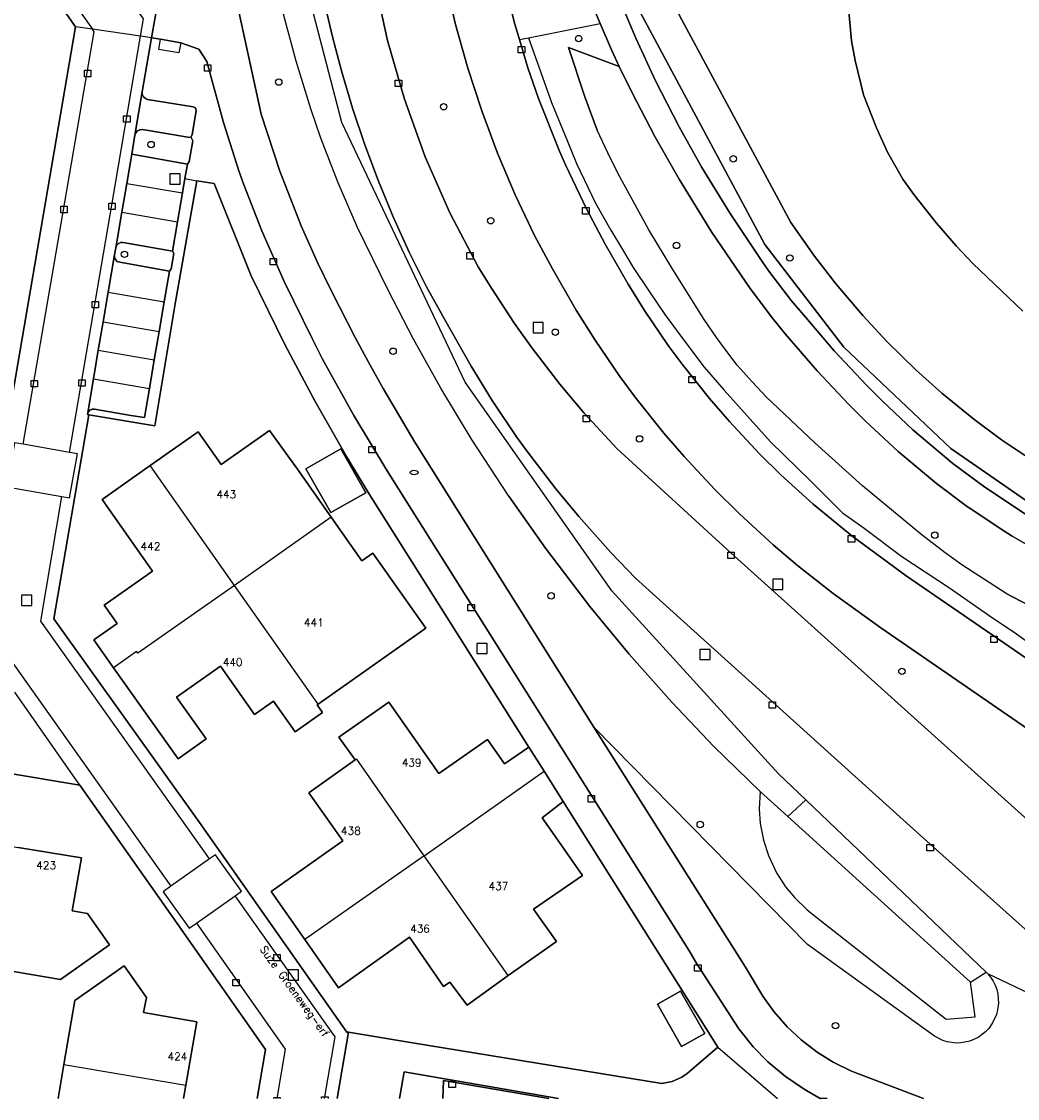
# Model space of a CAD drawing. Header units: metres. Extents: x 108000 to 109000, y 423600 to 424200.
# Tile 72 of 106: x 108860 to 108937, y 423600 to 423684. Entities that reach past the tile are written whole.
import ezdxf

# ---------------------------------------------------------------- set-up
doc = ezdxf.new("R2010")
doc.units = ezdxf.units.M
doc.header["$MEASUREMENT"] = 0
for name, color, linetype in [('brandkraan _ -put', 10, 'Continuous'), ('Erf', 10, 'Continuous'), ('Fietspad', 10, 'Continuous'), ('Geluidsscherm', 10, 'Continuous'), ('groenvoorziening', 10, 'Continuous'), ('Huisnummers', 10, 'Continuous'), ('inspectie- _rioolput', 10, 'Continuous'), ('kolk', 10, 'Continuous'), ('oever_ slootkant', 10, 'Continuous'), ('Openbare_ruimtenaam', 10, 'Continuous'), ('pand', 10, 'Continuous'), ('Parkeervlak', 10, 'Continuous'), ('rijbaan lokale weg', 10, 'Continuous'), ('vegetatieobject', 10, 'Continuous'), ('Voetpad', 10, 'Continuous'), ('Walbescherming', 10, 'Continuous'), ('waterloop_ sloot', 10, 'Continuous'), ('Wegmarkering', 10, 'Continuous')]:
    doc.layers.add(name, color=color, linetype=linetype)
doc.styles.get("Standard").update_dxf_attribs({"font": 'txt.shx'})

# ---------------------------------------------------------------- blocks, each defined once
blk = doc.blocks.new('138_ACAD_1_FMEBLOCK4')
at = {"layer": 'waterloop_ sloot', "color": 5}
for points in [[(-14.442, -1.606), (-18.341, 2.113), (-19.652, 3.488), (-21.168, 5.238), (-22.95, 7.488), (-23.802, 8.675), (-24.981, 10.769), (-25.856, 12.675), (-26.856, 15.238), (-27.519, 17.925), (-27.808, 19.456), (-28.45, 26.581)], [(-43.431, 25.609), (-32.53, 5.3), (-30.678, 2.664), (-28.996, 0.493), (-26.91, -1.962), (-25.039, -3.97), (-22.754, -6.212), (-20.749, -8.007), (-18.27, -10.034), (-16.11, -11.641), (-12.753, -13.864)]]:
    blk.add_lwpolyline(points, dxfattribs=at)
blk = doc.blocks.new('138_ACAD_1_FMEBLOCK66')
at = {"layer": 'Erf', "color": 52, "true_color": 0xd2d200}
for points in [[(35.405, -14.123), (36.055, -10.304), (28.626, 0.28), (21.595, 10.274), (-1.405, 14.124), (-1.469, 13.746), (-2.373, 8.69)], [(-2.373, 8.69), (-4.815, 9.124), (-10.516, 10.097), (-14.014, 10.68), (-36.054, -5.006), (-29.588, -14.123)]]:
    blk.add_lwpolyline(points, dxfattribs=at)
blk = doc.blocks.new('138_ACAD_1_FMEBLOCK67')
at = {"layer": 'Erf', "color": 52, "true_color": 0xd2d200}
blk.add_line((7.589, -4.141), (7.413, -5.172), dxfattribs=at)
for points in [[(-2.36, -5.172), (-1.911, -2.516), (-1.059, 2.453), (2.777, 5.172), (4.511, 2.703), (4.3, 1.516), (8.433, 0.797), (7.589, -4.141)], [(-8.433, -5.172), (-8.427, -5.141), (-8.241, -5.172)]]:
    blk.add_lwpolyline(points, dxfattribs=at)
blk = doc.blocks.new('138_ACAD_1_FMEBLOCK68')
at = {"layer": 'Erf', "color": 52, "true_color": 0xd2d200}
for points in [[(-23.879, -11.469), (-29.023, -4.281), (-24.914, -1.344), (-21, 1.437), (-17.094, 4.219), (-13.179, 7), (-6.898, 11.469), (2.497, 9.872), (2.75, 11.344)], [(2.75, 11.344), (7.711, 10.5), (12.421, 9.687), (17.156, 8.906), (21.89, 8.094), (26.827, 7.281), (26.118, 3.156), (27.312, 2.937), (29.023, 0.5), (25.211, -2.188), (20.288, -1.375), (16.656, -0.753), (16.171, -3.656), (15.656, -6.656), (13.438, -6.281), (13.938, -3.281), (14.133, -2.128), (10.519, -1.525), (6.904, -0.922), (6.711, -2.063), (6.202, -5.063), (3.993, -4.688), (4.493, -1.688), (4.649, -0.744), (0.792, -0.091), (1.504, 4.069), (-0.594, 4.187), (-7.64, -0.813), (-10.64, -2.939), (-8.929, -5.344), (-7.173, -7.813), (-9.007, -9.125), (-10.773, -6.656), (-11.371, -5.808), (-14.336, -7.766), (-15.391, -6.32), (-15.469, -6.375), (-18.476, -8.512), (-16.75, -10.906), (-16.35, -11.469)], [(-19.132, -11.469), (-20.314, -9.821), (-22.621, -11.469)]]:
    blk.add_lwpolyline(points, dxfattribs=at)
blk = doc.blocks.new('138_ACAD_1_FMEBLOCK100')
at = {"layer": 'Fietspad', "color": 255}
for points in [[(-23.781, 64.744), (-24.253, 62.432), (-25.203, 58.092), (-25.577, 56.348), (-26.451, 52.223), (-26.89, 49.692), (-27.141, 47.983), (-27.355, 46.124), (-27.482, 45.017), (-27.673, 42.973), (-27.923, 38.819), (-27.939, 35.318), (-27.767, 30.652), (-27.617, 28.269), (-27.085, 24.011), (-27.054, 23.743), (-27.068, 23.298), (-27.162, 22.864), (-27.331, 22.453), (-27.572, 22.08), (-27.672, 21.972), (-27.875, 21.755), (-28.232, 21.49), (-28.63, 21.293), (-29.057, 21.171), (-29.5, 21.126), (-30.07, 17.882), (-29.374, 17.781), (-27.78, 17.499), (-26.392, 17.006), (-25.759, 16.037), (-24.47, 11.287), (-23.253, 7.536), (-22.896, 6.527), (-21.47, 2.847), (-19.743, -1.088), (-17.561, -5.537), (-16.733, -7.136), (-14.307, -11.538), (-11.704, -15.838), (11.787, -53.202), (12.418, -54.265), (15.703, -59.32), (16.821, -60.731), (17.951, -61.887), (19.338, -63.035), (20.777, -64.009), (22.04, -64.735), (22.059, -64.744)], [(30.07, -64.744), (24.468, -62.623), (23.045, -61.915), (21.809, -61.142), (20.549, -60.174), (19.471, -59.166), (18.421, -57.974), (17.558, -56.777), (16.21, -54.525), (4.405, -35.806), (-9.54, -13.619), (-12.018, -9.439), (-13.17, -7.39), (-14.204, -5.468), (-15.43, -3.067), (-16.077, -1.797), (-17.125, 0.381), (-18.395, 3.241), (-20.064, 7.506), (-21.532, 11.941), (-24.079, 23.662), (-24.618, 28.512), (-24.727, 29.81), (-24.911, 33.255), (-24.923, 33.476), (-24.954, 34.758), (-24.931, 38.381), (-24.899, 39.314), (-24.673, 42.908), (-24.504, 44.725), (-24.383, 45.723), (-24.105, 47.998), (-23.749, 50.262), (-23.586, 51.157), (-22.63, 55.684), (-22.24, 57.461), (-22.084, 58.175), (-22.041, 58.308), (-21.904, 58.551), (-21.703, 58.744), (-21.456, 58.874), (-21.182, 58.928), (-20.905, 58.902), (-19.088, 58.606), (-18.931, 58.542), (-18.786, 58.405), (-18.707, 58.223), (-18.705, 58.025), (-18.053, 61.81), (-18.068, 61.778), (-18.22, 61.635), (-18.414, 61.559), (-18.589, 61.555), (-19.278, 61.693), (-19.656, 61.809), (-20, 61.998), (-20.298, 62.252), (-20.539, 62.562), (-20.712, 62.913), (-20.81, 63.293), (-20.829, 63.684), (-20.762, 64.093)]]:
    blk.add_lwpolyline(points, dxfattribs=at)
blk = doc.blocks.new('138_ACAD_1_FMEBLOCK112')
at = {"layer": 'groenvoorziening', "color": 3}
blk.add_line((24.162, -14.469), (17.323, -8.35), dxfattribs=at)
blk.add_lwpolyline([(-24.162, 14.469), (-12.357, -4.25), (-11.009, -6.502), (-10.146, -7.699), (-9.096, -8.891), (-8.018, -9.899), (-6.758, -10.867), (-5.522, -11.64), (-4.099, -12.348), (1.503, -14.469)], dxfattribs=at)
blk = doc.blocks.new('138_ACAD_1_FMEBLOCK114')
at = {"layer": 'groenvoorziening', "color": 3}
for points in [[(-29.8615, 7.4645), (-31.3685, 10.6385), (-32.7375, 13.8745), (-33.9685, 17.1655), (-35.0575, 20.5065), (-36.0025, 23.8915), (-36.8025, 27.3125)], [(-42.3175, 27.3155), (-41.3075, 22.6575), (-39.9895, 18.0785), (-38.3685, 13.5975), (-36.4505, 9.2355), (-34.2455, 5.0105), (-33.2005, 3.3545), (-31.4025, 0.6005), (-30.0395, -1.3085), (-27.8875, -4.1085), (-25.9855, -6.3765), (-23.4355, -9.1225), (-14.5305, -17.2815), (14.8045, -43.6865)], [(41.4669, -59.7705), (43.5495, -57.1815), (41.1505, -54.6325), (38.6595, -52.2715), (36.1605, -50.1525), (33.4995, -48.1375), (-2.8805, -23.0915), (-6.5805, -20.4325), (-9.3525, -18.2495), (-11.2595, -16.6355), (-13.8915, -14.2275), (-15.7955, -12.3325), (-18.1955, -9.7485), (-19.7745, -7.9275), (-21.9265, -5.2395), (-23.1965, -3.5255), (-25.1275, -0.6995), (-26.6015, 1.6525), (-28.4425, 4.8545), (-29.8615, 7.4645)]]:
    blk.add_lwpolyline(points, dxfattribs=at)

msp = doc.modelspace()

# ---------------------------------------------------------------- linework, layer by layer
at = {"layer": 'brandkraan _ -put', "color": 5}
msp.add_ellipse((108890.327, 423648.767), major_axis=(0.3, 0), ratio=0.583333, dxfattribs=at)
at = {"layer": 'Erf', "color": 52, "true_color": 0xd2d200}
for points in [[(108863.953, 423683.502), (108857.14, 423693.166), (108846.354, 423685.616), (108837.646, 423679.52), (108835.945, 423669.719), (108846.599, 423654.778), (108848.478, 423652.069), (108858.287, 423650.392), (108863.953, 423683.502)], [(108923.75, 423689.531), (108924.391, 423682.406), (108924.68, 423680.875), (108925.344, 423678.188), (108926.344, 423675.625), (108927.219, 423673.719), (108928.398, 423671.625), (108929.25, 423670.438), (108931.031, 423668.188), (108932.547, 423666.438), (108933.859, 423665.063), (108937.758, 423661.344)], [(108882.109, 423623.813), (108885.719, 423626.375), (108884.453, 423628.156), (108888.352, 423630.875), (108892.25, 423625.313), (108896.039, 423627.969), (108897.363, 423626.065), (108899.257, 423627.377), (108886.797, 423647.144), (108885.124, 423649.896), (108882.607, 423654.288), (108880.24, 423658.74), (108877.628, 423664.086), (108874.757, 423671.277), (108873.386, 423671.494), (108871.745, 423662.073), (108870.192, 423652.87), (108870.114, 423652.407), (108864.982, 423653.273), (108862.265, 423637.377), (108873.599, 423621.5), (108885.072, 423605.178), (108885.209, 423605.155), (108890.197, 423604.326), (108909.617, 423601.156), (108910.419, 423601.334), (108911.172, 423601.663), (108911.602, 423601.938), (108913.992, 423604), (108901.931, 423623.134), (108900.306, 423621.864), (108901.289, 423620.469), (108903.448, 423617.36), (108899.636, 423614.749), (108901.406, 423612.219), (108897.642, 423609.589), (108894.447, 423607.267), (108893.107, 423609.065), (108892.617, 423608.719), (108889.977, 423612.563), (108884.422, 423608.625), (108881.813, 423612.375), (108879.188, 423616.125), (108884.758, 423620.063), (108882.109, 423623.813)], [(108877.894, 423629.913), (108875.227, 423633.685), (108871.822, 423631.277), (108874.132, 423628.011), (108871.928, 423626.452), (108866.898, 423633.563), (108865.368, 423635.727), (108867.194, 423636.992), (108866.172, 423638.438), (108869.953, 423641.094), (108866.008, 423646.656), (108869.758, 423649.313), (108873.492, 423651.938), (108875.303, 423649.385), (108879.063, 423652.052), (108881.227, 423649.031), (108883.852, 423645.281), (108886.25, 423641.874), (108887.116, 423642.487), (108891.234, 423636.632), (108882.843, 423630.731), (108882.76, 423630.672), (108883.187, 423630.068), (108881.056, 423628.561), (108879.364, 423630.953), (108877.894, 423629.913)], [(108886.551, 423647.185), (108883.836, 423645.64), (108881.89, 423649.06), (108884.604, 423650.605), (108886.551, 423647.185)], [(108911.082, 423608.367), (108912.966, 423605.062), (108911.167, 423604.036), (108909.283, 423607.341), (108911.082, 423608.367)], [(108901.581, 423600), (108889.557, 423602.083), (108889.192, 423600)], [(108892.552, 423600), (108892.618, 423601.391), (108900.816, 423600)]]:
    msp.add_lwpolyline(points, dxfattribs=at)
at = {"layer": 'Fietspad', "color": 255}
for points in [[(108938.039, 423645.469), (108934.784, 423647.613), (108932.289, 423649.469), (108929.178, 423652.093), (108926.789, 423654.344), (108925.565, 423655.57), (108923.062, 423658.247), (108920.68, 423661.031), (108919.733, 423662.151), (108918.038, 423664.345), (108917.484, 423665.136), (108917.274, 423665.435), (108914.946, 423668.938), (108912.75, 423672.531), (108910.965, 423675.708), (108909.133, 423679.281), (108907.591, 423682.613), (108906.047, 423686.312)], [(108904.086, 423685.469), (108904.832, 423683.741), (108905.708, 423681.71), (108906.312, 423680.406), (108907.307, 423678.357), (108909.084, 423674.949), (108910.974, 423671.611), (108913.507, 423667.531), (108916.516, 423663.094), (108918.246, 423660.787), (108919.234, 423659.583), (108921.725, 423656.696), (108924.178, 423654.089), (108925.479, 423652.794), (108928.032, 423650.413), (108931.016, 423647.906), (108933.447, 423646.105), (108933.7, 423645.928), (108936.069, 423644.352), (108936.93, 423643.812), (108939.822, 423642.134)]]:
    msp.add_lwpolyline(points, dxfattribs=at)
at = {"layer": 'Geluidsscherm', "color": 255}
msp.add_line((108897.7, 423646.92), (108900.548, 423642.884), dxfattribs=at)
for points in [[(108883.069, 423674.808), (108882.278, 423677.102), (108881.123, 423680.811), (108880.063, 423684.753), (108879.311, 423687.928), (108878.543, 423691.574), (108877.72, 423696.256), (108877.555, 423697.406)], [(108934.891, 423609.844), (108920.84, 423623.263), (108918.727, 423625.281), (108905.734, 423639.562), (108894.297, 423655.812), (108884.68, 423676.031), (108879.938, 423694.344)], [(108906.312, 423680.406), (108902.359, 423681.875), (108903.63, 423678.029), (108904.586, 423675.427)], [(108915.5, 423657.127), (108914.602, 423658.287), (108913.888, 423659.275), (108912.934, 423660.701), (108910.472, 423664.588), (108908.62, 423667.682), (108906.353, 423671.793), (108905.629, 423673.233), (108904.586, 423675.427)], [(108885.918, 423667.869), (108884.408, 423671.33), (108883.069, 423674.808)], [(108897.7, 423646.92), (108894.848, 423651.297), (108892.413, 423655.35), (108890.288, 423659.167), (108888.291, 423662.987), (108885.918, 423667.869)], [(108925.27, 423647.738), (108921.539, 423651.068), (108917.785, 423654.639), (108916.655, 423655.828), (108915.5, 423657.127)], [(108936.461, 423639.338), (108933.007, 423641.569), (108931.705, 423642.516), (108929.767, 423643.99), (108925.27, 423647.738)], [(108900.548, 423642.884), (108904.023, 423638.321), (108907.08, 423634.612), (108910.396, 423630.866), (108913.68, 423627.425), (108917.278, 423623.912)], [(108936.461, 423639.338), (108945.504, 423634.607), (108955.042, 423630.712), (108967.236, 423623.499), (108976.851, 423614.92), (108997.648, 423600)], [(108917.278, 423623.912), (108919.43, 423621.96), (108933.667, 423609.052)]]:
    msp.add_lwpolyline(points, dxfattribs=at)
at = {"layer": 'groenvoorziening', "color": 3}
for p, q in [((108899.226, 423682.642), (108904.832, 423683.741)), ((108898.525, 423682.504), (108899.226, 423682.642)), ((108919.43, 423621.96), (108917.278, 423623.912)), ((108920.84, 423623.263), (108919.43, 423621.96)), ((108934.891, 423609.844), (108920.84, 423623.263)), ((108919.43, 423621.96), (108933.667, 423609.052)), ((108933.667, 423609.052), (108934.891, 423609.844)), ((108935.015, 423609.716), (108934.891, 423609.844))]:
    msp.add_line(p, q, dxfattribs=at)
for points in [[(108904.832, 423683.741), (108904.086, 423685.469), (108900.422, 423693.719), (108899.899, 423695.758), (108899.305, 423698.812), (108898.972, 423701.347), (108898.781, 423704.062), (108898.969, 423707.314), (108899.308, 423711.156), (108895.717, 423711.777), (108895.46, 423708.63), (108895.338, 423705.476), (108895.352, 423702.319), (108895.501, 423699.165), (108895.786, 423696.021), (108896.205, 423692.892), (108896.695, 423690.031), (108897.459, 423686.469), (108898.17, 423683.689), (108898.525, 423682.504)], [(108917.278, 423623.912), (108913.68, 423627.425), (108910.396, 423630.866), (108907.08, 423634.612), (108904.023, 423638.321), (108900.548, 423642.884), (108897.7, 423646.92), (108894.848, 423651.297), (108892.413, 423655.35), (108890.288, 423659.167), (108888.291, 423662.987), (108885.918, 423667.869), (108884.408, 423671.33), (108883.069, 423674.808), (108882.278, 423677.102), (108881.123, 423680.811), (108880.063, 423684.753), (108879.311, 423687.928), (108878.543, 423691.574), (108877.72, 423696.256), (108877.555, 423697.406)], [(108902.311, 423695.273), (108902.508, 423694.438), (108903.06, 423693.169), (108906.047, 423686.312), (108907.591, 423682.613), (108909.133, 423679.281), (108910.965, 423675.708), (108912.75, 423672.531), (108914.946, 423668.938), (108917.274, 423665.435), (108917.484, 423665.136), (108918.038, 423664.345), (108919.733, 423662.151), (108920.68, 423661.031), (108923.062, 423658.247), (108925.565, 423655.57), (108926.789, 423654.344), (108929.178, 423652.093), (108932.289, 423649.469), (108934.784, 423647.613), (108938.039, 423645.469)], [(109000, 423609.073), (108983.891, 423620.457), (108975.926, 423626.186), (108967.462, 423631.981), (108961.337, 423635.734), (108954.821, 423638.684), (108946.145, 423642.148), (108938.635, 423646.134), (108932.147, 423650.626), (108923.811, 423658.539), (108917.643, 423666.533), (108904.47, 423691.104), (108903.413, 423695.057)], [(108920.84, 423623.263), (108918.727, 423625.281), (108905.734, 423639.562), (108894.297, 423655.812), (108884.68, 423676.031), (108879.938, 423694.344)], [(108875.313, 423693.256), (108875.852, 423688.406), (108878.399, 423676.685), (108879.867, 423672.25), (108881.536, 423667.985), (108882.806, 423665.125), (108883.854, 423662.947), (108884.501, 423661.677), (108885.727, 423659.276), (108886.761, 423657.354), (108887.913, 423655.305), (108890.391, 423651.125), (108904.336, 423628.938)], [(108945.821, 423606.119), (108930.03, 423620.248), (108907.586, 423640.531), (108905.655, 423642.539), (108903.15, 423645.343), (108901.373, 423647.493), (108899.082, 423650.486), (108898.311, 423651.555), (108896.415, 423654.379), (108894.776, 423657.054), (108892.695, 423660.719), (108891.29, 423663.234), (108889.95, 423665.938), (108888.703, 423668.685), (108887.55, 423671.473), (108886.492, 423674.299), (108885.531, 423677.159), (108884.667, 423680.05), (108883.962, 423682.701), (108883.331, 423685.371)], [(108906.312, 423680.406), (108905.708, 423681.71), (108904.832, 423683.741)], [(108898.525, 423682.504), (108899.185, 423680.305), (108900.012, 423677.896), (108901.65, 423673.792), (108902.109, 423672.75), (108903.751, 423669.309), (108905.201, 423666.548), (108906.989, 423663.439), (108908.275, 423661.385), (108910.129, 423658.664), (108911.204, 423657.207), (108913.331, 423654.545), (108914.904, 423652.73), (108917.237, 423650.23), (108918.891, 423648.594), (108921.42, 423646.308), (108924.429, 423643.829), (108928.669, 423640.709), (108943.379, 423630.609)], [(108899.226, 423682.642), (108901.02, 423677.585), (108902.248, 423674.639), (108902.985, 423672.85), (108904.458, 423669.763), (108905.651, 423667.658), (108906.563, 423666.133), (108907.404, 423664.73), (108908.667, 423662.835), (108909.86, 423661.081), (108911.333, 423659.082), (108912.912, 423656.977), (108914.491, 423655.188), (108916.28, 423653.188), (108918.09, 423651.166), (108921.212, 423648.114), (108923.703, 423645.623), (108925.281, 423644.501), (108928.333, 423642.22), (108932.034, 423639.777), (108935.121, 423637.637), (108937.261, 423636.199), (108939.857, 423634.305)], [(108945.504, 423634.607), (108936.461, 423639.338), (108933.007, 423641.569), (108931.705, 423642.516), (108929.767, 423643.99), (108925.27, 423647.738), (108921.539, 423651.068), (108917.785, 423654.639), (108916.655, 423655.828), (108915.5, 423657.127), (108914.602, 423658.287), (108913.888, 423659.275), (108912.934, 423660.701), (108910.472, 423664.588), (108908.62, 423667.682), (108906.353, 423671.793), (108905.629, 423673.233), (108904.586, 423675.427), (108903.63, 423678.029), (108902.359, 423681.875), (108906.312, 423680.406)], [(108939.822, 423642.134), (108936.93, 423643.812), (108936.069, 423644.352), (108933.7, 423645.928), (108933.447, 423646.105), (108931.016, 423647.906), (108928.032, 423650.413), (108925.479, 423652.794), (108924.178, 423654.089), (108921.725, 423656.696), (108919.234, 423659.583), (108918.246, 423660.787), (108916.516, 423663.094), (108913.507, 423667.531), (108910.974, 423671.611), (108909.084, 423674.949), (108907.307, 423678.357), (108906.312, 423680.406)], [(108873.073, 423674.618), (108872.934, 423674.92), (108872.884, 423674.891), (108872.745, 423674.873), (108872.697, 423674.887), (108869.15, 423675.482), (108868.953, 423675.469), (108868.772, 423675.38), (108868.638, 423675.229), (108868.574, 423675.044), (108868.322, 423673.565), (108872.662, 423672.8), (108872.808, 423672.991), (108873.073, 423674.618)], [(108871.593, 423665.831), (108871.506, 423666.025), (108867.652, 423666.683), (108867.453, 423666.677), (108867.272, 423666.594), (108867.138, 423666.446), (108867.073, 423666.267), (108866.98, 423665.739), (108866.98, 423665.54), (108867.057, 423665.356), (108867.2, 423665.217), (108867.385, 423665.145), (108871.255, 423664.465), (108871.383, 423664.636), (108871.593, 423665.831)], [(108935.015, 423609.716), (108935.244, 423609.439), (108935.432, 423609.15), (108935.601, 423608.818), (108935.725, 423608.482), (108935.811, 423608.133), (108935.866, 423607.419), (108935.789, 423606.897), (108935.693, 423606.534), (108935.398, 423605.888), (108935.101, 423605.448), (108934.854, 423605.188), (108934.281, 423604.758), (108933.627, 423604.465), (108932.928, 423604.326), (108932.566, 423604.314), (108931.856, 423604.411), (108931.513, 423604.519), (108930.875, 423604.844), (108920.977, 423612), (108904.336, 423628.938)], [(108917.278, 423623.912), (108917.216, 423622.557), (108917.296, 423621.42), (108917.541, 423620.127), (108917.928, 423618.92), (108918.56, 423617.581), (108919.261, 423616.496), (108919.981, 423615.622), (108920.928, 423614.711), (108921.224, 423614.465), (108931.767, 423606.182), (108934.033, 423606.37), (108933.667, 423609.052)], [(108945.821, 423606.119), (108944.491, 423605.226), (108935.015, 423609.716)]]:
    msp.add_lwpolyline(points, dxfattribs=at)
at = {"layer": 'inspectie- _rioolput', "color": 30}
for p, q in [((108872.093, 423672.04), (108871.293, 423672.04)), ((108871.293, 423672.04), (108871.293, 423671.24)), ((108872.093, 423671.24), (108872.093, 423672.04)), ((108871.293, 423671.24), (108872.093, 423671.24)), ((108900.391, 423660.455), (108899.591, 423660.455)), ((108899.591, 423660.455), (108899.591, 423659.655)), ((108900.391, 423659.655), (108900.391, 423660.455)), ((108899.591, 423659.655), (108900.391, 423659.655)), ((108919.064, 423640.455), (108918.264, 423640.455)), ((108918.264, 423640.455), (108918.264, 423639.655)), ((108919.064, 423639.655), (108919.064, 423640.455)), ((108860.542, 423639.206), (108859.742, 423639.206)), ((108859.742, 423639.206), (108859.742, 423638.406)), ((108860.542, 423638.406), (108860.542, 423639.206)), ((108918.264, 423639.655), (108919.064, 423639.655)), ((108859.742, 423638.406), (108860.542, 423638.406)), ((108896.006, 423635.458), (108895.206, 423635.458)), ((108895.206, 423635.458), (108895.206, 423634.658)), ((108895.206, 423634.658), (108896.006, 423634.658)), ((108896.006, 423634.658), (108896.006, 423635.458)), ((108913.384, 423634.991), (108912.584, 423634.991)), ((108912.584, 423634.991), (108912.584, 423634.191)), ((108913.384, 423634.191), (108913.384, 423634.991)), ((108912.584, 423634.191), (108913.384, 423634.191)), ((108881.306, 423610.01), (108880.506, 423610.01)), ((108880.506, 423610.01), (108880.506, 423609.21)), ((108881.306, 423609.21), (108881.306, 423610.01)), ((108880.506, 423609.21), (108881.306, 423609.21))]:
    msp.add_line(p, q, dxfattribs=at)
at = {"layer": 'kolk', "color": 30, "true_color": 0xf07a00}
for p, q in [((108898.438, 423681.463), (108898.438, 423681.963)), ((108898.438, 423681.963), (108898.938, 423681.963)), ((108898.938, 423681.963), (108898.938, 423681.463)), ((108898.938, 423681.463), (108898.438, 423681.463)), ((108864.64, 423679.607), (108864.64, 423680.107)), ((108864.64, 423680.107), (108865.14, 423680.107)), ((108865.14, 423680.107), (108865.14, 423679.607)), ((108873.987, 423680.04), (108873.987, 423680.54)), ((108873.987, 423680.54), (108874.487, 423680.54)), ((108874.487, 423680.04), (108873.987, 423680.04)), ((108874.487, 423680.54), (108874.487, 423680.04)), ((108865.14, 423679.607), (108864.64, 423679.607)), ((108888.858, 423678.838), (108888.858, 423679.338)), ((108888.858, 423679.338), (108889.358, 423679.338)), ((108889.358, 423679.338), (108889.358, 423678.838)), ((108889.358, 423678.838), (108888.858, 423678.838)), ((108867.689, 423676.063), (108867.689, 423676.563)), ((108867.689, 423676.563), (108868.189, 423676.563)), ((108868.189, 423676.063), (108867.689, 423676.063)), ((108868.189, 423676.563), (108868.189, 423676.063)), ((108862.797, 423669.012), (108862.797, 423669.512)), ((108862.797, 423669.512), (108863.297, 423669.512)), ((108863.297, 423669.512), (108863.297, 423669.012)), ((108866.544, 423669.254), (108866.544, 423669.754)), ((108866.544, 423669.754), (108867.044, 423669.754)), ((108867.044, 423669.254), (108866.544, 423669.254)), ((108867.044, 423669.754), (108867.044, 423669.254)), ((108903.456, 423668.903), (108903.456, 423669.403)), ((108903.456, 423669.403), (108903.956, 423669.403)), ((108903.956, 423669.403), (108903.956, 423668.903)), ((108863.297, 423669.012), (108862.797, 423669.012)), ((108903.956, 423668.903), (108903.456, 423668.903)), ((108894.435, 423665.397), (108894.435, 423665.897)), ((108894.435, 423665.897), (108894.935, 423665.897)), ((108894.935, 423665.897), (108894.935, 423665.397)), ((108879.108, 423664.954), (108879.108, 423665.454)), ((108879.108, 423665.454), (108879.608, 423665.454)), ((108879.608, 423664.954), (108879.108, 423664.954)), ((108879.608, 423665.454), (108879.608, 423664.954)), ((108894.935, 423665.397), (108894.435, 423665.397)), ((108865.233, 423661.591), (108865.233, 423662.091)), ((108865.233, 423662.091), (108865.733, 423662.091)), ((108865.733, 423661.591), (108865.233, 423661.591)), ((108865.733, 423662.091), (108865.733, 423661.591)), ((108860.486, 423655.433), (108860.486, 423655.933)), ((108860.486, 423655.933), (108860.986, 423655.933)), ((108860.986, 423655.933), (108860.986, 423655.433)), ((108864.206, 423655.489), (108864.206, 423655.989)), ((108864.206, 423655.989), (108864.706, 423655.989)), ((108864.706, 423655.989), (108864.706, 423655.489)), ((108911.725, 423655.742), (108911.725, 423656.242)), ((108911.725, 423656.242), (108912.225, 423656.242)), ((108912.225, 423655.742), (108911.725, 423655.742)), ((108912.225, 423656.242), (108912.225, 423655.742)), ((108860.986, 423655.433), (108860.486, 423655.433)), ((108864.706, 423655.489), (108864.206, 423655.489)), ((108903.494, 423652.711), (108903.494, 423653.211)), ((108903.494, 423653.211), (108903.994, 423653.211)), ((108903.994, 423653.211), (108903.994, 423652.711)), ((108903.994, 423652.711), (108903.494, 423652.711)), ((108886.798, 423650.304), (108886.798, 423650.804)), ((108886.798, 423650.804), (108887.298, 423650.804)), ((108887.298, 423650.804), (108887.298, 423650.304)), ((108887.298, 423650.304), (108886.798, 423650.304)), ((108924.152, 423643.351), (108924.152, 423643.851)), ((108924.152, 423643.851), (108924.652, 423643.851)), ((108924.652, 423643.351), (108924.152, 423643.351)), ((108924.652, 423643.851), (108924.652, 423643.351)), ((108914.761, 423642.061), (108914.761, 423642.561)), ((108914.761, 423642.561), (108915.261, 423642.561)), ((108915.261, 423642.561), (108915.261, 423642.061)), ((108915.261, 423642.061), (108914.761, 423642.061)), ((108894.519, 423637.989), (108894.519, 423638.489)), ((108894.519, 423638.489), (108895.019, 423638.489)), ((108895.019, 423638.489), (108895.019, 423637.989)), ((108895.019, 423637.989), (108894.519, 423637.989)), ((108935.25, 423635.529), (108935.25, 423636.029)), ((108935.25, 423636.029), (108935.75, 423636.029)), ((108935.75, 423635.529), (108935.25, 423635.529)), ((108935.75, 423636.029), (108935.75, 423635.529)), ((108917.991, 423630.402), (108917.991, 423630.902)), ((108917.991, 423630.902), (108918.491, 423630.902)), ((108918.491, 423630.902), (108918.491, 423630.402)), ((108918.491, 423630.402), (108917.991, 423630.402)), ((108903.882, 423623.094), (108903.882, 423623.594)), ((108903.882, 423623.594), (108904.382, 423623.594)), ((108904.382, 423623.094), (108903.882, 423623.094)), ((108904.382, 423623.594), (108904.382, 423623.094)), ((108930.284, 423619.297), (108930.284, 423619.797)), ((108930.284, 423619.797), (108930.784, 423619.797)), ((108930.784, 423619.797), (108930.784, 423619.297)), ((108930.784, 423619.297), (108930.284, 423619.297)), ((108879.398, 423610.711), (108879.398, 423611.211)), ((108879.398, 423611.211), (108879.898, 423611.211)), ((108879.898, 423611.211), (108879.898, 423610.711)), ((108879.898, 423610.711), (108879.398, 423610.711)), ((108912.181, 423609.923), (108912.181, 423610.423)), ((108912.181, 423610.423), (108912.681, 423610.423)), ((108912.681, 423610.423), (108912.681, 423609.923)), ((108912.681, 423609.923), (108912.181, 423609.923)), ((108876.204, 423608.769), (108876.204, 423609.269)), ((108876.204, 423609.269), (108876.704, 423609.269)), ((108876.704, 423608.769), (108876.204, 423608.769)), ((108876.704, 423609.269), (108876.704, 423608.769)), ((108893.038, 423600.856), (108893.038, 423601.356)), ((108893.038, 423601.356), (108893.538, 423601.356)), ((108893.538, 423601.356), (108893.538, 423600.856)), ((108893.538, 423600.856), (108893.038, 423600.856)), ((108879.396, 423600), (108879.396, 423600.075)), ((108879.396, 423600.075), (108879.896, 423600.075)), ((108879.896, 423600.075), (108879.896, 423600)), ((108883.116, 423600), (108883.116, 423600.126)), ((108883.116, 423600.126), (108883.616, 423600.126)), ((108883.616, 423600.126), (108883.616, 423600)), ((108921.97, 423600), (108921.97, 423600.034)), ((108921.97, 423600.034), (108922.47, 423600.034)), ((108922.47, 423600.034), (108922.47, 423600))]:
    msp.add_line(p, q, dxfattribs=at)
at = {"layer": 'oever_ slootkant', "color": 92, "true_color": 0x00c300}
for points in [[(108903.413, 423695.057), (108904.47, 423691.104), (108917.643, 423666.533), (108923.811, 423658.539), (108932.147, 423650.626), (108938.635, 423646.134), (108946.145, 423642.148), (108954.821, 423638.684), (108961.337, 423635.734), (108967.462, 423631.981), (108975.926, 423626.186), (108983.891, 423620.457), (109000, 423609.073)], [(109000, 423612.899), (108967.329, 423635.519), (108963.069, 423638.139), (108960.874, 423639.342), (108958.639, 423640.469), (108946.5, 423645.259), (108942.112, 423647.546), (108939.447, 423649.086), (108936.089, 423651.309), (108933.929, 423652.916), (108931.451, 423654.943), (108929.445, 423656.738), (108927.16, 423658.98), (108925.289, 423660.988), (108923.203, 423663.443), (108921.522, 423665.614), (108919.669, 423668.25), (108908.769, 423688.559), (108906.78, 423693.34), (108906.41, 423694.469)]]:
    msp.add_lwpolyline(points, dxfattribs=at)
at = {"layer": 'pand', "color": 1}
for p, q in [((108876.328, 423639.969), (108869.758, 423649.313)), ((108883.852, 423645.281), (108876.328, 423639.969)), ((108882.843, 423630.731), (108876.328, 423639.969)), ((108891.117, 423618.906), (108900.447, 423625.488)), ((108891.117, 423618.906), (108881.813, 423612.375)), ((108897.642, 423609.589), (108891.117, 423618.906)), ((108863.039, 423602.656), (108862.59, 423600)), ((108863.039, 423602.656), (108872.539, 423601.031)), ((108872.363, 423600), (108872.539, 423601.031))]:
    msp.add_line(p, q, dxfattribs=at)
for points in [[(108883.852, 423645.281), (108881.227, 423649.031), (108879.063, 423652.052), (108875.303, 423649.385), (108873.492, 423651.938), (108869.758, 423649.313)], [(108886.551, 423647.185), (108884.604, 423650.605), (108881.89, 423649.06), (108883.836, 423645.64), (108886.551, 423647.185)], [(108869.758, 423649.313), (108866.008, 423646.656), (108869.953, 423641.094), (108866.172, 423638.438), (108867.194, 423636.992), (108865.368, 423635.727), (108866.898, 423633.563)], [(108882.843, 423630.731), (108891.234, 423636.632), (108887.116, 423642.487), (108886.25, 423641.874), (108883.852, 423645.281)], [(108876.328, 423639.969), (108868.797, 423634.688), (108868.703, 423634.813), (108866.898, 423633.563)], [(108866.898, 423633.563), (108871.928, 423626.452), (108874.132, 423628.011), (108871.822, 423631.277), (108875.227, 423633.685), (108877.894, 423629.913), (108879.364, 423630.953), (108881.056, 423628.561), (108883.187, 423630.068), (108882.76, 423630.672), (108882.843, 423630.731)], [(108900.447, 423625.488), (108899.257, 423627.377), (108897.363, 423626.065), (108896.039, 423627.969), (108892.25, 423625.313), (108888.352, 423630.875), (108884.453, 423628.156), (108885.719, 423626.375)], [(108885.719, 423626.375), (108882.109, 423623.813), (108884.758, 423620.063), (108879.188, 423616.125), (108881.813, 423612.375)], [(108891.117, 423618.906), (108885.859, 423626.438), (108885.719, 423626.375)], [(108897.642, 423609.589), (108901.406, 423612.219), (108899.636, 423614.749), (108903.448, 423617.36), (108901.289, 423620.469), (108900.306, 423621.864), (108901.931, 423623.134), (108900.447, 423625.488)], [(108857.859, 423610.094), (108862.781, 423609.281), (108866.594, 423611.969), (108864.883, 423614.406), (108863.688, 423614.625), (108864.398, 423618.75), (108859.461, 423619.563)], [(108881.813, 423612.375), (108884.422, 423608.625), (108889.977, 423612.563), (108892.617, 423608.719), (108893.107, 423609.065), (108894.447, 423607.267), (108897.642, 423609.589)], [(108872.539, 423601.031), (108873.383, 423605.969), (108869.25, 423606.688), (108869.461, 423607.875), (108867.727, 423610.344), (108863.891, 423607.625), (108863.039, 423602.656)], [(108911.082, 423608.367), (108909.283, 423607.341), (108911.167, 423604.036), (108912.966, 423605.062), (108911.082, 423608.367)], [(108900.816, 423600), (108892.618, 423601.391), (108892.552, 423600)]]:
    msp.add_lwpolyline(points, dxfattribs=at)
at = {"layer": 'Parkeervlak', "color": 255}
for points in [[(108873.337, 423676.959), (108873.321, 423677.098), (108873.232, 423677.207), (108873.105, 423677.249), (108869.551, 423677.838), (108869.389, 423677.899), (108869.237, 423678.033), (108869.148, 423678.215), (108869.135, 423678.42), (108868.574, 423675.044), (108868.638, 423675.229), (108868.772, 423675.38), (108868.953, 423675.469), (108869.15, 423675.482), (108872.697, 423674.887), (108872.745, 423674.873), (108872.884, 423674.891), (108872.934, 423674.92), (108872.992, 423674.981), (108873.034, 423675.115), (108873.337, 423676.959)], [(108872.277, 423670.546), (108872.469, 423671.673), (108872.662, 423672.8), (108868.322, 423673.565), (108867.932, 423671.288), (108867.549, 423669.05), (108867.073, 423666.267), (108867.138, 423666.446), (108867.272, 423666.594), (108867.453, 423666.677), (108867.652, 423666.683), (108871.506, 423666.025), (108871.896, 423668.308), (108872.277, 423670.546)], [(108870.457, 423659.762), (108870.85, 423662.078), (108871.255, 423664.465), (108867.385, 423665.145), (108867.2, 423665.217), (108867.057, 423665.356), (108866.98, 423665.54), (108866.98, 423665.739), (108866.485, 423662.822), (108866.093, 423660.507), (108865.718, 423658.295), (108865.338, 423656.06), (108864.867, 423653.28), (108864.927, 423653.467), (108865.055, 423653.616), (108865.232, 423653.701), (108865.433, 423653.709), (108868.262, 423653.21), (108869.32, 423653.053), (108869.703, 423655.315), (108870.082, 423657.55), (108870.457, 423659.762)]]:
    msp.add_lwpolyline(points, dxfattribs=at)
at = {"layer": 'rijbaan lokale weg', "color": 255}
for p, q in [((108865.263, 423683.307), (108863.953, 423683.502)), ((108869.016, 423682.751), (108865.263, 423683.307)), ((108869.861, 423682.626), (108869.016, 423682.751)), ((108863.472, 423650.327), (108859.868, 423650.972)), ((108859.323, 423647.532), (108862.886, 423646.894)), ((108857.363, 423636.281), (108871.372, 423616.534)), ((108864.288, 423624.397), (108859.222, 423631.66)), ((108874.388, 423618.673), (108871.372, 423616.534)), ((108873.369, 423613.663), (108876.378, 423615.795))]:
    msp.add_line(p, q, dxfattribs=at)
for points in [[(108869.016, 423682.751), (108869.249, 423684.116), (108861.097, 423695.722), (108852.146, 423708.384), (108824.618, 423713.046)], [(108823.942, 423709.268), (108849.914, 423704.902), (108865.263, 423683.307)], [(108869.861, 423682.626), (108870.431, 423685.87), (108870.256, 423685.879), (108869.788, 423685.958), (108869.34, 423686.115), (108868.924, 423686.344), (108868.553, 423686.639), (108868.236, 423686.993), (108867.414, 423688.164), (108865.943, 423690.251), (108864.462, 423692.352), (108862.978, 423694.457), (108861.515, 423696.534), (108860.114, 423698.489), (108858.641, 423700.565)], [(108857.14, 423693.166), (108863.953, 423683.502)], [(108944.364, 423616.084), (108915.029, 423642.489), (108906.124, 423650.648), (108903.574, 423653.394), (108901.672, 423655.662), (108899.52, 423658.462), (108898.157, 423660.371), (108896.359, 423663.125), (108895.314, 423664.781), (108893.109, 423669.006), (108891.191, 423673.368), (108889.57, 423677.849), (108888.252, 423682.428), (108887.242, 423687.086)], [(108892.757, 423687.083), (108893.557, 423683.662), (108894.502, 423680.277), (108895.591, 423676.936), (108896.822, 423673.645), (108898.191, 423670.409), (108899.698, 423667.235), (108901.117, 423664.625), (108902.958, 423661.423), (108904.432, 423659.071), (108906.363, 423656.245), (108907.633, 423654.531), (108909.785, 423651.843), (108911.364, 423650.022), (108913.764, 423647.438), (108915.668, 423645.543), (108918.3, 423643.135), (108920.207, 423641.521), (108922.979, 423639.338), (108926.679, 423636.679), (108963.059, 423611.633)], [(108943.379, 423630.609), (108928.669, 423640.709), (108924.429, 423643.829), (108921.42, 423646.308), (108918.891, 423648.594), (108917.237, 423650.23), (108914.904, 423652.73), (108913.331, 423654.545), (108911.204, 423657.207), (108910.129, 423658.664), (108908.275, 423661.385), (108906.989, 423663.439), (108905.201, 423666.548), (108903.751, 423669.309), (108902.109, 423672.75), (108901.65, 423673.792), (108900.012, 423677.896), (108899.185, 423680.305), (108898.525, 423682.504), (108898.17, 423683.689), (108897.459, 423686.469)], [(108883.331, 423685.371), (108883.962, 423682.701), (108884.667, 423680.05), (108885.531, 423677.159), (108886.492, 423674.299), (108887.55, 423671.473), (108888.703, 423668.685), (108889.95, 423665.938), (108891.29, 423663.234), (108892.695, 423660.719), (108894.776, 423657.054), (108896.415, 423654.379), (108898.311, 423651.555), (108899.082, 423650.486), (108901.373, 423647.493), (108903.15, 423645.343), (108905.655, 423642.539), (108907.586, 423640.531), (108930.03, 423620.248), (108945.821, 423606.119)], [(108863.953, 423683.502), (108858.287, 423650.392), (108857.954, 423647.886), (108858.382, 423647.783), (108858.001, 423645.505), (108857.63, 423643.284), (108857.259, 423641.066), (108856.888, 423638.847), (108856.488, 423636.454), (108857.363, 423636.281)], [(108859.868, 423650.972), (108865.402, 423683.111), (108865.263, 423683.307)], [(108884.34, 423600), (108885.209, 423605.155), (108885.072, 423605.178), (108873.599, 423621.5), (108862.265, 423637.377), (108864.982, 423653.273), (108864.867, 423653.28), (108865.338, 423656.06), (108865.718, 423658.295), (108866.093, 423660.507), (108866.485, 423662.822), (108866.98, 423665.739), (108867.073, 423666.267), (108867.549, 423669.05), (108867.932, 423671.288), (108868.322, 423673.565), (108868.574, 423675.044), (108869.135, 423678.42), (108869.861, 423682.626)], [(108863.472, 423650.327), (108866.794, 423669.754), (108869.016, 423682.751)], [(108859.868, 423650.972), (108859.198, 423651.092), (108858.584, 423647.664), (108859.323, 423647.532)], [(108862.886, 423646.894), (108863.485, 423646.787), (108864.099, 423650.215), (108863.472, 423650.327)], [(108874.388, 423618.673), (108861.238, 423637.19), (108862.886, 423646.894)], [(108841.288, 423628.247), (108864.288, 423624.397)], [(108864.288, 423624.397), (108871.319, 423614.403), (108878.748, 423603.819), (108878.099, 423600)], [(108876.378, 423615.795), (108876.862, 423616.138), (108874.839, 423618.992), (108874.388, 423618.673)], [(108871.372, 423616.534), (108870.774, 423616.11), (108872.796, 423613.257), (108873.369, 423613.663)], [(108883.342, 423600), (108883.366, 423600.126), (108884.163, 423604.807), (108876.378, 423615.795)], [(108873.369, 423613.663), (108880.281, 423603.831), (108879.629, 423600)]]:
    msp.add_lwpolyline(points, dxfattribs=at)
at = {"layer": 'vegetatieobject', "color": 3}
for centre in [(108903.148, 423682.574), (108879.779, 423679.189), (108892.624, 423677.265), (108869.833, 423674.317), (108915.191, 423673.209), (108896.292, 423668.385), (108910.769, 423666.458), (108867.752, 423665.766), (108919.597, 423665.478), (108901.33, 423659.696), (108888.685, 423658.218), (108907.891, 423651.386), (108930.892, 423643.888), (108900.999, 423639.161), (108928.333, 423633.278), (108912.619, 423621.346), (108923.154, 423605.67)]:
    msp.add_circle(centre, 0.25, dxfattribs=at)
at = {"layer": 'Voetpad', "color": 255}
for p, q in [((108872.151, 423682.243), (108870.557, 423682.525)), ((108872.469, 423671.673), (108873.386, 423671.494)), ((108913.992, 423604), (108918.647, 423600))]:
    msp.add_line(p, q, dxfattribs=at)
for points in [[(108870.557, 423682.525), (108869.861, 423682.626), (108869.135, 423678.42), (108869.148, 423678.215), (108869.237, 423678.033), (108869.389, 423677.899), (108869.551, 423677.838), (108873.105, 423677.249), (108873.232, 423677.207), (108873.321, 423677.098), (108873.337, 423676.959), (108873.034, 423675.115), (108872.992, 423674.981), (108872.934, 423674.92), (108873.073, 423674.618), (108872.808, 423672.991), (108872.662, 423672.8), (108872.469, 423671.673)], [(108872.151, 423682.243), (108872.004, 423681.463), (108870.446, 423681.736), (108870.557, 423682.525)], [(108921.99, 423600), (108921.971, 423600.009), (108920.708, 423600.735), (108919.269, 423601.709), (108917.882, 423602.857), (108916.752, 423604.013), (108915.634, 423605.424), (108912.349, 423610.479), (108911.718, 423611.542), (108888.227, 423648.906), (108885.624, 423653.206), (108883.198, 423657.608), (108882.37, 423659.207), (108880.188, 423663.656), (108878.461, 423667.591), (108877.035, 423671.271), (108876.678, 423672.28), (108875.461, 423676.031), (108874.172, 423680.781), (108873.539, 423681.75), (108872.151, 423682.243)], [(108872.469, 423671.673), (108872.277, 423670.546), (108871.896, 423668.308), (108871.506, 423666.025), (108871.593, 423665.831), (108871.383, 423664.636), (108871.255, 423664.465), (108870.85, 423662.078), (108870.457, 423659.762), (108870.082, 423657.55), (108869.703, 423655.315), (108869.32, 423653.053), (108868.262, 423653.21), (108865.433, 423653.709), (108865.232, 423653.701), (108865.055, 423653.616), (108864.927, 423653.467), (108864.867, 423653.28), (108864.982, 423653.273), (108870.114, 423652.407), (108870.192, 423652.87), (108871.745, 423662.073), (108873.386, 423671.494)], [(108873.386, 423671.494), (108874.757, 423671.277), (108877.628, 423664.086), (108880.24, 423658.74), (108882.607, 423654.288), (108885.124, 423649.896), (108886.797, 423647.144), (108899.257, 423627.377), (108900.447, 423625.488), (108901.931, 423623.134), (108913.992, 423604)], [(108913.992, 423604), (108911.602, 423601.938), (108911.172, 423601.663), (108910.419, 423601.334), (108909.617, 423601.156), (108890.197, 423604.326), (108885.209, 423605.155), (108884.34, 423600)], [(108889.192, 423600), (108889.557, 423602.083), (108901.581, 423600)]]:
    msp.add_lwpolyline(points, dxfattribs=at)
at = {"layer": 'Walbescherming', "color": 255}
msp.add_lwpolyline([(108908.769, 423688.559), (108919.669, 423668.25), (108921.522, 423665.614), (108923.203, 423663.443), (108925.289, 423660.988), (108927.16, 423658.98), (108929.445, 423656.738), (108931.451, 423654.943), (108933.929, 423652.916), (108936.089, 423651.309), (108939.447, 423649.086)], dxfattribs=at)
at = {"layer": 'Wegmarkering', "color": 255}
for p, q in [((108867.932, 423671.288), (108872.277, 423670.546)), ((108867.549, 423669.05), (108871.896, 423668.308)), ((108866.485, 423662.822), (108870.85, 423662.078)), ((108866.093, 423660.507), (108870.457, 423659.762)), ((108865.718, 423658.295), (108870.082, 423657.55)), ((108865.338, 423656.06), (108869.703, 423655.315))]:
    msp.add_line(p, q, dxfattribs=at)

# ---------------------------------------------------------------- block references
at = {"layer": 'Erf', "color": 52, "true_color": 0xd2d200}
for name, p in [('138_ACAD_1_FMEBLOCK66', (108842.693, 423614.123)), ('138_ACAD_1_FMEBLOCK68', (108837.571, 423611.469)), ('138_ACAD_1_FMEBLOCK67', (108864.95, 423605.172))]:
    msp.add_blockref(name, p, dxfattribs=at)
at = {"layer": 'Fietspad', "color": 255}
msp.add_blockref('138_ACAD_1_FMEBLOCK100', (108899.931, 423664.744), dxfattribs=at)
at = {"layer": 'groenvoorziening', "color": 3}
for name, p in [('138_ACAD_1_FMEBLOCK114', (108929.56, 423659.77)), ('138_ACAD_1_FMEBLOCK112', (108928.498, 423614.469))]:
    msp.add_blockref(name, p, dxfattribs=at)
at = {"layer": 'waterloop_ sloot', "color": 5}
msp.add_blockref('138_ACAD_1_FMEBLOCK4', (108952.2, 423662.95), dxfattribs=at)

# ---------------------------------------------------------------- texts
at = {"layer": 'Huisnummers', "color": 255}
for s, p in [('443', (108874.922, 423646.765)), ('442', (108869.012, 423642.721)), ('441', (108881.737, 423636.782)), ('440', (108875.415, 423633.693)), ('439', (108889.362, 423625.86)), ('438', (108884.626, 423620.551)), ('423', (108860.889, 423617.863)), ('437', (108896.12, 423616.24)), ('436', (108890.013, 423612.923)), ('424', (108871.108, 423602.973))]:
    msp.add_text(s, height=0.6, dxfattribs=at).set_placement(p)
at = {"layer": 'Openbare_ruimtenaam', "color": 255}
msp.add_text('Suze Groeneweg-erf', height=0.6, rotation=306, dxfattribs=at).set_placement((108878.275, 423611.615))

doc.saveas('drawing.dxf')
